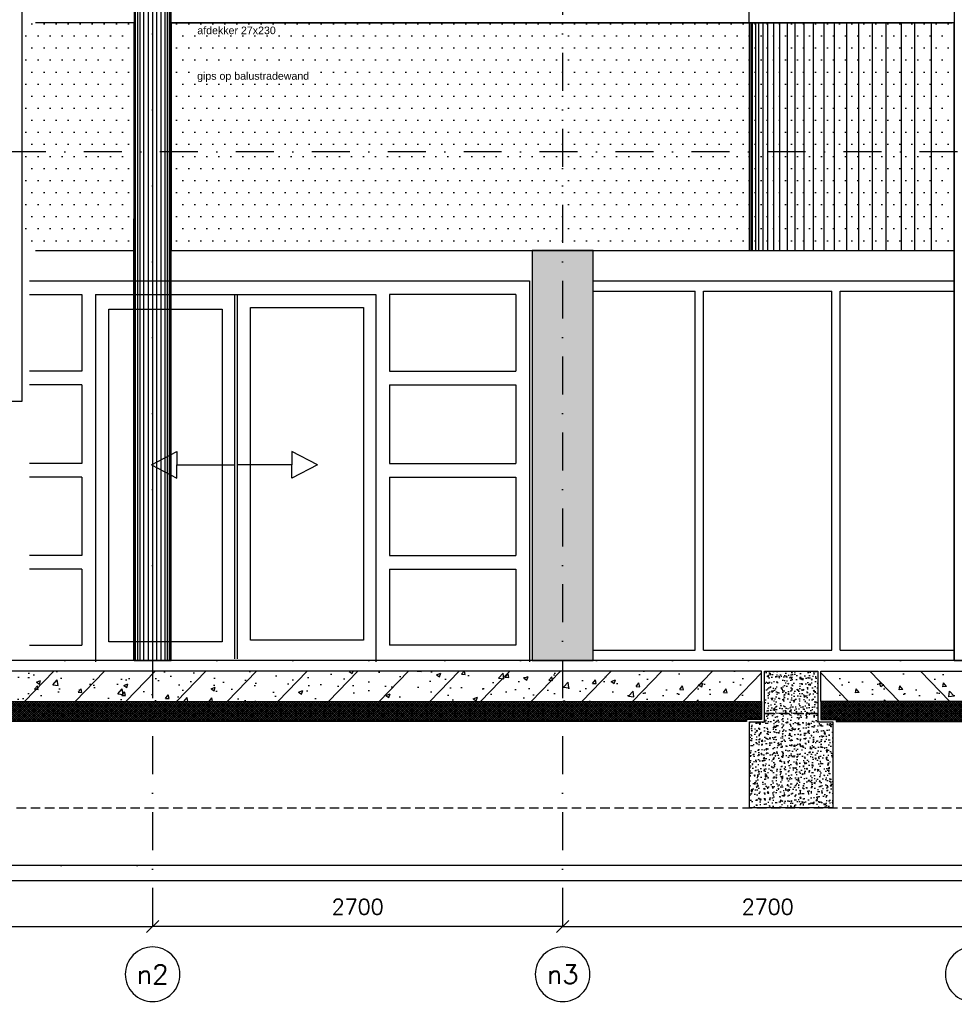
# Model space of a CAD drawing. Extents: x 0 to 317513, y 0 to 193913.
# Tile 20 of 69: x 188044 to 194198, y 90181 to 96667. Entities that reach past the tile are written whole.
import ezdxf
from ezdxf.enums import TextEntityAlignment as Align

# ---------------------------------------------------------------- set-up
doc = ezdxf.new("R2010")
doc.units = 0
doc.header["$LTSCALE"] = 20
doc.header["$MEASUREMENT"] = 0
doc.header["$PDSIZE"] = -1
for name, pattern in [('DASHDOT', [25, 12.5, -6.25, 0, -6.25]), ('DD1', [2.66667, 1.66667, -0.5, 0, -0.5]), ('HIDDEN2', [4.6875, 3.125, -1.5625])]:
    doc.linetypes.add(name, pattern=pattern)
doc.layers.get('0').update_dxf_attribs({"linetype": 'CONTINUOUS'})
doc.layers.get('DEFPOINTS').update_dxf_attribs({"linetype": 'CONTINUOUS'})
for name, color, linetype in [('A--01A1_ACEER', 1, 'CONTINUOUS'), ('A--A23--_F--3-', 9, 'CONTINUOUS'), ('A--L$7A3-_STRAMIEN', 3, 'CONTINUOUS'), ('A--L13D2_VLOEREN', 2, 'CONTINUOUS'), ('A--L21--_F-23-', 4, 'CONTINUOUS'), ('A--L22D2_BINNENWAND', 2, 'CONTINUOUS'), ('A--L23--', 7, 'CONTINUOUS'), ('A--L28_KONSTRUKTIES', 4, 'CONTINUOUS'), ('A--L28DC1_KONSTRUKTIES', 1, 'HIDDEN2'), ('A--L31--', 2, 'CONTINUOUS'), ('A--L31D1_BUITENKOZIJN', 1, 'CONTINUOUS'), ('A--M$1A-_F123-', 1, 'CONTINUOUS'), ('A--T$1A-_F123_20', 1, 'CONTINUOUS'), ('A--T$7A-_STRAMIEN', 2, 'CONTINUOUS'), ('HOUTENAFDEKKER', 2, 'CONTINUOUS'), ('KOLOMMEN', 3, 'CONTINUOUS'), ('OUTENKOLOM', 2, 'CONTINUOUS'), ('PUIACHTERGROND', 9, 'CONTINUOUS'), ('RASYTER4', 45, 'CONTINUOUS'), ('RONDINGBALKON', 8, 'CONTINUOUS'), ('STRAMIEN', 8, 'DD1')]:
    doc.layers.add(name, color=color, linetype=linetype)
doc.styles.add('ALFA-0_25', font='ROMANS')
doc.styles.add('EB2', font='ARIAL.TTF')
doc.styles.add('HIEMSTRA', font='romans.shx')
doc.dimstyles.get("Standard").update_dxf_attribs({"dimscale": 40, "dimtxt": 2.5, "dimasz": 2, "dimexe": 0.3, "dimexo": 0.3, "dimgap": 2, "dimtad": 1, "dimdec": 0, "dimzin": 0, "dimdsep": 46, "dimtxsty": 'HIEMSTRA', "dimblk1": 'OBLIQUE', "dimblk2": 'OBLIQUE', "dimsah": 1, "dimcen": 0.09, "dimdle": 0.3, "dimclrd": 1, "dimclre": 1, "dimclrt": 3, "dimadec": 0, "dimazin": 0, "dimtfac": 1, "dimtdec": 4, "dimtix": 1, "dimtmove": 2, "dimatfit": 3, "dimldrblk": 'OBLIQUE', "dimfxl": 0, "dimtvp": 625, "dimtolj": 1, "dimtzin": 0, "dimarcsym": 0})
pattern_1 = [(0, (285914.79, 75525.85), (39.6875, 79.375), [0, -79.375])]

# ---------------------------------------------------------------- blocks, each defined once
blk = doc.blocks.new('_OBLIQUE')
at = {"color": 0, "linetype": 'ByBlock'}
blk.add_line((-0.5, -0.5), (0.5, 0.5), dxfattribs=at)
blk = doc.blocks.new('*D336')
at = {"color": 1, "linetype": 'ByBlock'}
for p, q in [((188919.1, 90705), (188919.1, 90693)), ((191619.1, 90693), (188919.1, 90693)), ((191619.1, 90705), (191619.1, 90693))]:
    blk.add_line(p, q, dxfattribs=at)
at = {"layer": 'DEFPOINTS', "color": 0, "linetype": 'ByBlock'}
for p in [(188919.1, 90693), (188919.1, 90693), (191619.1, 90693)]:
    blk.add_point(p, dxfattribs=at)
at = {"color": 1, "linetype": 'ByBlock', "xscale": 80, "yscale": 80, "zscale": 80, "rotation": 180}
blk.add_blockref('_OBLIQUE', (188919.1, 90693), dxfattribs=at)
at = {"color": 1, "linetype": 'ByBlock', "xscale": 80, "yscale": 80, "zscale": 80}
blk.add_blockref('_OBLIQUE', (191619.1, 90693), dxfattribs=at)
at = {"color": 3, "linetype": 'ByBlock', "insert": (190269.1, 90823), "char_height": 100, "attachment_point": 5, "style": 'HIEMSTRA'}
blk.add_mtext('\\A1;2700', dxfattribs=at)
blk = doc.blocks.new('*D337')
at = {"color": 1, "linetype": 'ByBlock'}
for p, q in [((186219.1, 90705), (186219.1, 90693)), ((186219.1, 90693), (188919.1, 90693)), ((188919.1, 90705), (188919.1, 90693))]:
    blk.add_line(p, q, dxfattribs=at)
at = {"layer": 'DEFPOINTS', "color": 0, "linetype": 'ByBlock'}
for p in [(186219.1, 90693), (188919.1, 90693), (188919.1, 90693)]:
    blk.add_point(p, dxfattribs=at)
at = {"color": 1, "linetype": 'ByBlock', "xscale": 80, "yscale": 80, "zscale": 80, "rotation": 180}
blk.add_blockref('_OBLIQUE', (186219.1, 90693), dxfattribs=at)
at = {"color": 1, "linetype": 'ByBlock', "xscale": 80, "yscale": 80, "zscale": 80}
blk.add_blockref('_OBLIQUE', (188919.1, 90693), dxfattribs=at)
at = {"color": 3, "linetype": 'ByBlock', "insert": (187569.1, 90823), "char_height": 100, "attachment_point": 5, "style": 'HIEMSTRA'}
blk.add_mtext('\\A1;2700', dxfattribs=at)
blk = doc.blocks.new('*D339')
at = {"color": 1, "linetype": 'ByBlock'}
for p, q in [((191619.1, 90705), (191619.1, 90693)), ((191619.1, 90693), (194319.1, 90693)), ((194319.1, 90705), (194319.1, 90693))]:
    blk.add_line(p, q, dxfattribs=at)
at = {"layer": 'DEFPOINTS', "color": 0, "linetype": 'ByBlock'}
for p in [(191619.1, 90693), (194319.1, 90693), (194319.1, 90693)]:
    blk.add_point(p, dxfattribs=at)
at = {"color": 1, "linetype": 'ByBlock', "xscale": 80, "yscale": 80, "zscale": 80, "rotation": 180}
blk.add_blockref('_OBLIQUE', (191619.1, 90693), dxfattribs=at)
at = {"color": 1, "linetype": 'ByBlock', "xscale": 80, "yscale": 80, "zscale": 80}
blk.add_blockref('_OBLIQUE', (194319.1, 90693), dxfattribs=at)
at = {"color": 3, "linetype": 'ByBlock', "insert": (192969.1, 90823), "char_height": 100, "attachment_point": 5, "style": 'HIEMSTRA'}
blk.add_mtext('\\A1;2700', dxfattribs=at)

msp = doc.modelspace()

# ---------------------------------------------------------------- hatches: boundary and pattern name
at = {"layer": 'A--01A1_ACEER'}
h = msp.add_hatch(dxfattribs=at)
h.set_pattern_fill('DOTS', color=256, scale=500, style=0)
h.set_pattern_definition([(0, (285914.8, 75525.85), (396.875, 793.75), [0, -793.75])])
h.paths.add_polyline_path([(188057.68, 95145.9), (188796.85, 95145.9), (188796.85, 96646.9), (188057.68, 96646.9)])
h = msp.add_hatch(dxfattribs=at)
h.set_pattern_fill('DOTS', color=256, scale=100, style=0)
h.set_pattern_definition([(0, (285914.79, 75525.85), (79.375, 158.75), [0, -158.75])])
h.paths.add_polyline_path([(188057.68, 95145.9), (188796.85, 95145.9), (188796.85, 96646.9), (188057.68, 96646.9)])
h = msp.add_hatch(dxfattribs=at)
h.set_pattern_fill('DOTS', color=256, scale=50, style=0)
h.set_pattern_definition(pattern_1)
h.paths.add_polyline_path([(188057.68, 95145.9), (188796.85, 95145.9), (188796.85, 96646.9), (188057.68, 96646.9)])
h = msp.add_hatch(dxfattribs=at)
h.set_pattern_fill('DOTS', color=256, scale=50, style=0)
h.set_pattern_definition(pattern_1)
h.paths.add_polyline_path([(189041.35, 95145.9), (194196.85, 95145.9), (194196.85, 96646.9), (189041.35, 96646.9)])
at = {"layer": 'A--A23--_F--3-'}
h = msp.add_hatch(dxfattribs=at)
h.set_pattern_fill('ALFABET', color=256, scale=40, angle=1, style=0, pattern_type=2)
h.set_pattern_definition([(46, (169980.76, 93821.48), (-172.6416, 166.718), []), (51, (169980.76, 93821.48), (287.2984, -20.0899), [30, -330]), (356, (169980.76, 93821.48), (-60.743, 299.8624), [24, -264]), (101.4514, (170004.7, 93819.8), (226.5556, 279.7724), [25.496, -280.457]), (47.1842, (169979.36, 93901.46), (427.987, -58.747), [45, -495]), (97.6356, (170015.03, 93896.57), (367.008, 396.113), [38.244, -420.685]), (352.1842, (169979.36, 93901.46), (367.0076, 396.113), [36, -396]), (22, (170019.7, 93882.17), (241.5371, -156.856), [30, -330]), (327, (170019.7, 93882.17), (92.249, 291.7144), [24, -264]), (72.4514, (170039.83, 93869.1), (333.7863, 134.858), [25.496, -280.457]), (38.5, (169980.76, 93821.48), (2.5393, 133.22215), [0, -260.8, 0, -268, 0, -265]), (8.5, (169980.76, 93821.48), (102.4584, 159.5771), [0, -152.8, 0, -254.8, 0, -101]), (328.5, (169891.57, 93819.92), (213.6539, -5.294), [0, -100, 0, -312, 0, -414]), (318.5, (169851.58, 93819.22), (232.5401, 44.1071), [0, -130, 0, -207.2, 0, -294]), (318.5, (169851.58, 93819.22), (232.5401, 44.1071), [0, -130, 0, -207.2, 0, -294])])
h.paths.add_polyline_path([(187919.1, 92175.9), (192929.1, 92175.9), (192929.1, 92375.9), (187919.1, 92375.9)])
h = msp.add_hatch(dxfattribs=at)
h.set_pattern_fill('AR-CONC', color=256, scale=10, style=0, pattern_type=2)
h.set_pattern_definition([(50, (17705, 0), (71.726018, -6.275213), [7.5, -82.5]), (355, (17705, 0), (-13.875133, 75.219213), [6, -66]), (100.4514, (17710.98, -0.52), (57.850938, 68.943954), [6.37402, -70.11421]), (46.1842, (17705, 20), (106.724105, -16.5519), [11.25, -123.75]), (96.6356, (17713.89, 18.62), (93.46627, 97.411787), [9.56103, -105.1713]), (351.1842, (17705, 20), (93.466195, 97.41186), [9, -99]), (21, (17715, 15), (59.690705, -40.261889), [7.5, -82.5]), (326, (17715, 15), (24.331533, 72.515005), [6, -66]), (71.4514, (17719.974, 11.645), (84.022263, 32.25305), [6.37402, -70.11421]), (37.5, (17705, 0), (1.2159855, 33.2893854), [0, -65.2, 0, -67, 0, -66.25]), (7.5, (17705, 0), (26.306954, 39.441171), [0, -38.2, 0, -63.7, 0, -25.25]), (327.5, (17682.7, 0), (53.3822436, -2.255487), [0, -25, 0, -78, 0, -103.5]), (317.5, (17672.7, 0), (58.318617, 10.010498), [0, -32.5, 0, -51.8, 0, -73.5])])
h.paths.add_polyline_path([(192949.1, 92375.9), (193299.1, 92375.9), (193299.1, 92040.9), (193399.1, 92040.9), (193399.1, 91475.9), (192849.1, 91475.9), (192849.1, 92040.9), (192949.1, 92040.9)])
h = msp.add_hatch(dxfattribs=at)
h.set_pattern_fill('ALFABET', color=256, scale=40, angle=1, style=0, pattern_type=2)
h.set_pattern_definition([(134, (216267.43, 93821.48), (172.6416, 166.718), []), (129, (216267.43, 93821.48), (-287.2984, -20.0899), [30, -330]), (184, (216267.43, 93821.48), (60.743, 299.8624), [24, -264]), (78.5486, (216243.5, 93819.8), (-226.5556, 279.7724), [25.496, -280.457]), (132.8158, (216268.83, 93901.46), (-427.987, -58.747), [45, -495]), (82.3644, (216233.16, 93896.57), (-367.008, 396.113), [38.244, -420.685]), (187.8158, (216268.83, 93901.46), (-367.0076, 396.113), [36, -396]), (158, (216228.49, 93882.17), (-241.5371, -156.856), [30, -330]), (213, (216228.5, 93882.17), (-92.249, 291.7144), [24, -264]), (107.5486, (216208.36, 93869.1), (-333.7863, 134.858), [25.496, -280.457]), (141.5, (216267.43, 93821.48), (-2.5393, 133.22215), [0, -260.8, 0, -268, 0, -265]), (171.5, (216267.43, 93821.48), (-102.4584, 159.5771), [0, -152.8, 0, -254.8, 0, -101]), (211.5, (216356.62, 93819.92), (-213.6539, -5.294), [0, -100, 0, -312, 0, -414]), (221.5, (216396.61, 93819.22), (-232.5401, 44.1071), [0, -130, 0, -207.2, 0, -294]), (221.5, (216396.61, 93819.22), (-232.5401, 44.1071), [0, -130, 0, -207.2, 0, -294])])
h.paths.add_polyline_path([(198329.1, 92175.9), (193319.1, 92175.9), (193319.1, 92375.9), (198329.1, 92375.9)])
h = msp.add_hatch(dxfattribs=at)
h.set_pattern_fill('ALFAKRS', color=256, scale=10, style=0, pattern_type=2)
h.set_pattern_definition([(45, (123508.517, 10), (-7.0710678, 7.0710678), []), (135, (123508.517, 10), (-7.0710678, -7.0710678), [])])
h.paths.add_polyline_path([(192829.1, 92043.9), (187919.1, 92043.9), (187919.1, 92175.9), (192929.1, 92175.9), (192929.1, 92055.9), (192829.1, 92055.9)])
h = msp.add_hatch(dxfattribs=at)
h.set_pattern_fill('ALFAKRS', color=256, scale=10, style=0, pattern_type=2)
h.set_pattern_definition([(135, (262739.675, 10), (7.0710678, 7.0710678), []), (45, (262739.675, 10), (7.0710678, -7.0710678), [])])
h.paths.add_polyline_path([(193419.1, 92043.9), (198329.1, 92043.9), (198329.1, 92175.9), (193319.1, 92175.9), (193319.1, 92055.9), (193419.1, 92055.9)])
at = {"layer": 'RASYTER4'}
msp.add_hatch(color=256, dxfattribs=at).paths.add_polyline_path([(191819.09, 95145.9), (191419.1, 95145.9), (191419.1, 92445.9), (191819.09, 92445.9)])

# ---------------------------------------------------------------- linework, layer by layer
for p, q in [((189041.35, 96646.9), (194184.15, 96646.9)), ((194077.14, 92445.9), (189317.42, 92445.9))]:
    msp.add_line(p, q)
msp.add_lwpolyline([(191419.1, 92445.9), (191819.09, 92445.9), (191819.09, 95145.9), (191419.1, 95145.9)], close=True)
at = {"layer": 'A--L$7A3-_STRAMIEN', "linetype": 'Continuous', "extrusion": (0, 0, -1)}
for centre in [(188919.1, 90378.29), (191619.1, 90378.29), (194319.1, 90378.29)]:
    msp.add_ellipse(centre, major_axis=(-127.28, 127.28), ratio=1, dxfattribs=at)
at = {"layer": 'A--L13D2_VLOEREN'}
msp.add_line((220880.98, 92445.9), (180579.34, 92445.9), dxfattribs=at)
at = {"layer": 'A--L21--_F-23-', "linetype": 'Continuous'}
for points in [[(187919.1, 92175.9), (192929.1, 92175.9), (192929.1, 92375.9), (187919.1, 92375.9)], [(192949.1, 92375.9), (193299.1, 92375.9), (193299.1, 92040.9), (193399.1, 92040.9), (193399.1, 91475.9), (192849.1, 91475.9), (192849.1, 92040.9), (192949.1, 92040.9), (192949.1, 92375.9)], [(198329.1, 92175.9), (193319.1, 92175.9), (193319.1, 92375.9), (198329.1, 92375.9)]]:
    msp.add_lwpolyline(points, close=True, dxfattribs=at)
at = {"layer": 'A--L22D2_BINNENWAND'}
msp.add_line((188057.68, 98265.87), (188057.68, 94151.86), dxfattribs=at)
at = {"layer": 'A--L23--'}
for points in [[(192829.1, 92043.9), (187919.1, 92043.9), (187919.1, 92175.9), (192929.1, 92175.9), (192929.1, 92055.9), (192829.1, 92055.9), (192829.1, 92043.9)], [(193419.1, 92043.9), (198329.1, 92043.9), (198329.1, 92175.9), (193319.1, 92175.9), (193319.1, 92055.9), (193419.1, 92055.9), (193419.1, 92043.9)]]:
    msp.add_lwpolyline(points, close=True, dxfattribs=at)
at = {"layer": 'A--L28_KONSTRUKTIES'}
for p, q in [((188796.1, 92445.9), (188796.1, 95355.9)), ((189042.1, 92445.9), (189042.1, 95355.9)), ((194196.1, 92445.9), (194196.1, 95355.9))]:
    msp.add_line(p, q, dxfattribs=at)
at = {"layer": 'A--L28DC1_KONSTRUKTIES'}
for p, q in [((193478.85, 92095.9), (188188.86, 92095.9)), ((192769.34, 92095.9), (198059.33, 92095.9)), ((159429.26, 91475.9), (220470.17, 91475.9))]:
    msp.add_line(p, q, dxfattribs=at)
at = {"layer": 'A--L31--'}
msp.add_lwpolyline([(170944.26, 90995.9), (220669.1, 90995.9), (220669.1, 91095.9), (170944.26, 91095.9)], dxfattribs=at)
at = {"layer": 'A--L31D1_BUITENKOZIJN'}
for p, q in [((188107.68, 94945.9), (191400.45, 94945.9)), ((191400.45, 94945.9), (191400.45, 92435.9)), ((191400.45, 94945.9), (191400.45, 92435.9)), ((191819.09, 94945.9), (194196.85, 94945.9)), ((188107.68, 94855.9), (188452.95, 94855.9)), ((188452.95, 94855.9), (188452.95, 94350.62)), ((188542.95, 94855.9), (188542.95, 92435.9)), ((188542.95, 94855.9), (190389.95, 94855.9)), ((189457.45, 94855.9), (189457.45, 92455.9)), ((189475.45, 94855.9), (189475.45, 92455.9)), ((190389.95, 94855.9), (190389.95, 92435.9)), ((190389.95, 94855.9), (190389.95, 92435.9)), ((190479.95, 94855.9), (190479.95, 94350.62)), ((191310.45, 94855.9), (190479.95, 94855.9)), ((191310.45, 94855.9), (191310.45, 94350.62)), ((191819.09, 94878.9), (192491.1, 94878.9)), ((192491.1, 92512.9), (192491.1, 94878.9)), ((192547.1, 92512.9), (192547.1, 94878.9)), ((192547.1, 94878.9), (193391.1, 94878.9)), ((193391.1, 92512.9), (193391.1, 94878.9)), ((193447.1, 92512.9), (193447.1, 94878.9)), ((193447.1, 94878.9), (194196.85, 94878.9)), ((188452.95, 94350.62), (188107.68, 94350.62)), ((190479.95, 94350.62), (191310.45, 94350.62)), ((188452.95, 94260.62), (188107.68, 94260.62)), ((188452.95, 94260.62), (188452.95, 93743.84)), ((190479.95, 94260.62), (191310.45, 94260.62)), ((190479.95, 94260.62), (190479.95, 93743.84)), ((191310.45, 94260.62), (191310.45, 93743.84)), ((188910.86, 93734.87), (189079.31, 93823.26)), ((189079.31, 93823.26), (189079.31, 93734.87)), ((189835.59, 93823.26), (189835.59, 93734.87)), ((190004.04, 93734.87), (189835.59, 93823.26)), ((188452.95, 93743.84), (188107.68, 93743.84)), ((188910.86, 93734.87), (189079.31, 93646.49)), ((189079.31, 93734.87), (189457.45, 93734.87)), ((189079.31, 93646.49), (189079.31, 93734.87)), ((189835.59, 93734.87), (189475.45, 93734.87)), ((189835.59, 93646.49), (189835.59, 93734.87)), ((190004.04, 93734.87), (189835.59, 93646.49)), ((190479.95, 93743.84), (191310.45, 93743.84)), ((188452.95, 93653.84), (188107.68, 93653.84)), ((188452.95, 93653.84), (188452.95, 93137.06)), ((190479.95, 93653.84), (190479.95, 93137.06)), ((190479.95, 93653.84), (191310.45, 93653.84)), ((191310.45, 93653.84), (191310.45, 93137.06)), ((188452.95, 93137.06), (188107.68, 93137.06)), ((190479.95, 93137.06), (191310.45, 93137.06)), ((188452.95, 93047.06), (188107.68, 93047.06)), ((188452.95, 93047.06), (188452.95, 92545.9)), ((190479.95, 93047.06), (191310.45, 93047.06)), ((190479.95, 93047.06), (190479.95, 92545.9)), ((191310.45, 93047.06), (191310.45, 92545.9)), ((188107.68, 92545.9), (188452.95, 92545.9)), ((191310.45, 92545.9), (190479.95, 92545.9))]:
    msp.add_line(p, q, dxfattribs=at)
for points in [[(189563.4, 94770.1), (190308.83, 94770.1), (190308.83, 92578.75), (189563.4, 92578.75)], [(188630.9, 94760.1), (189376.33, 94760.1), (189376.33, 92568.75), (188630.9, 92568.75)]]:
    msp.add_lwpolyline(points, close=True, dxfattribs=at)
at = {"layer": 'HOUTENAFDEKKER'}
msp.add_line((188057.68, 94151.86), (185049.94, 94151.86), dxfattribs=at)
msp.add_lwpolyline([(188147.82, 95145.9), (188796.85, 95145.9), (188796.85, 96646.9), (188147.82, 96646.9)], dxfattribs=at)
msp.add_lwpolyline([(189041.35, 95145.9), (194196.85, 95145.9), (194196.85, 96646.9), (189041.35, 96646.9)], close=True, dxfattribs=at)
at = {"layer": 'KOLOMMEN'}
for points in [[(188796.85, 92445.9), (189041.35, 92445.9), (189041.35, 102363.84), (188796.85, 102363.84)], [(194196.85, 92445.9), (194441.35, 92445.9), (194441.35, 102363.84), (194196.85, 102363.84)]]:
    msp.add_lwpolyline(points, close=True, dxfattribs=at)
at = {"layer": 'OUTENKOLOM'}
msp.add_line((192847.9, 96646.9), (192847.9, 98295.9), dxfattribs=at)
at = {"layer": 'PUIACHTERGROND'}
for p, q in [((188801.85, 92445.9), (188801.85, 102363.84)), ((188806.85, 92445.9), (188806.85, 102363.84)), ((188821.85, 92445.9), (188821.85, 102363.84)), ((188836.85, 92445.9), (188836.85, 102363.84)), ((188861.85, 92445.9), (188861.85, 102363.84)), ((188891.85, 92445.9), (188891.85, 102363.84)), ((188919.1, 102363.84), (188919.1, 92445.9)), ((188919.1, 102363.84), (188919.1, 92445.9)), ((188946.35, 92445.9), (188946.35, 102363.84)), ((188976.35, 92445.9), (188976.35, 102363.84)), ((189001.35, 92445.9), (189001.35, 102363.84)), ((189016.35, 92445.9), (189016.35, 102363.84)), ((189031.35, 92445.9), (189031.35, 102363.84)), ((189036.35, 92445.9), (189036.35, 102363.84)), ((191819.09, 92512.9), (192491.1, 92512.9)), ((192547.1, 92512.9), (193391.1, 92512.9)), ((193447.1, 92512.9), (194196.85, 92512.9)), ((194196.85, 92445.9), (194441.35, 92445.9))]:
    msp.add_line(p, q, dxfattribs=at)
at = {"layer": 'RONDINGBALKON'}
for p, q in [((192847.9, 96646.9), (192847.9, 95145.9)), ((192857.9, 96646.9), (192857.9, 95145.9)), ((192867.9, 96646.9), (192867.9, 95145.9)), ((192887.9, 96646.9), (192887.9, 95145.9)), ((192907.9, 96646.9), (192907.9, 95145.9)), ((192937.9, 96646.9), (192937.9, 95145.9)), ((192967.9, 96646.9), (192967.9, 95145.9)), ((193007.9, 96646.9), (193007.9, 95145.9)), ((193047.9, 96646.9), (193047.9, 95145.9)), ((193097.9, 96646.9), (193097.9, 95145.9)), ((193147.9, 96646.9), (193147.9, 95145.9)), ((193207.9, 96646.9), (193207.9, 95145.9)), ((193267.9, 96646.9), (193267.9, 95145.9)), ((193337.9, 96646.9), (193337.9, 95145.9)), ((193407.9, 96646.9), (193407.9, 95145.9)), ((193487.9, 96646.9), (193487.9, 95145.9)), ((193567.9, 96646.9), (193567.9, 95145.9)), ((193657.9, 96646.9), (193657.9, 95145.9)), ((193747.9, 96646.9), (193747.9, 95145.9)), ((193847.9, 96646.9), (193847.9, 95145.9)), ((193935.2, 96646.9), (193935.2, 95145.9)), ((194045.2, 96646.9), (194045.2, 95145.9)), ((194184.15, 96646.9), (194184.15, 96646.9))]:
    msp.add_line(p, q, dxfattribs=at)
at = {"layer": 'STRAMIEN', "linetype": 'DASHDOT'}
for p, q in [((188919.1, 109950.72), (188919.1, 90560.27)), ((191619.1, 109950.72), (191619.1, 90560.27)), ((232225.64, 95795.9), (154278.59, 95795.9)), ((232225.64, 92445.9), (154613.05, 92445.9)), ((189192.19, 91095.9), (154785, 91095.9))]:
    msp.add_line(p, q, dxfattribs=at)

# ---------------------------------------------------------------- texts
at = {"layer": 'A--T$1A-_F123_20', "style": 'EB2'}
for s, p in [('afdekker 27x230', (189213.58, 96571.5)), ('gips op balustradewand', (189212.09, 96271.3))]:
    msp.add_text(s, height=50, dxfattribs=at).set_placement(p)
at = {"layer": 'A--T$7A-_STRAMIEN', "style": 'ALFA-0_25'}
for s, p in [('n2', (188919.1, 90378.29)), ('n3', (191619.1, 90378.29))]:
    msp.add_text(s, height=125, dxfattribs=at).set_placement(p, align=Align.MIDDLE_CENTER)

# ---------------------------------------------------------------- dimensions: what is measured, and where the dimension line sits
at = {"layer": 'A--M$1A-_F123-'}
for base, p1, p2, picture, middle in [((188919.1, 90692.95), (186219.1, 90692.95), (188919.1, 90692.95), '*D337', (187569.1, 90822.95)), ((188919.1, 90692.95), (191619.1, 90692.95), (188919.1, 90692.95), '*D336', (190269.1, 90822.95)), ((194319.1, 90692.95), (191619.1, 90692.95), (194319.1, 90692.95), '*D339', (192969.1, 90822.95))]:
    dim = msp.add_linear_dim(base=base, p1=p1, p2=p2, dimstyle='Standard', override={"dimexe": 0, "dimcen": 0, "dimdle": 0, "dimtfac": 0.75, "dimtvp": 1.5}, dxfattribs=at)
    dim.commit()
    dim.dimension.update_dxf_attribs({"geometry": picture, "text_midpoint": middle})

doc.saveas('drawing.dxf')
